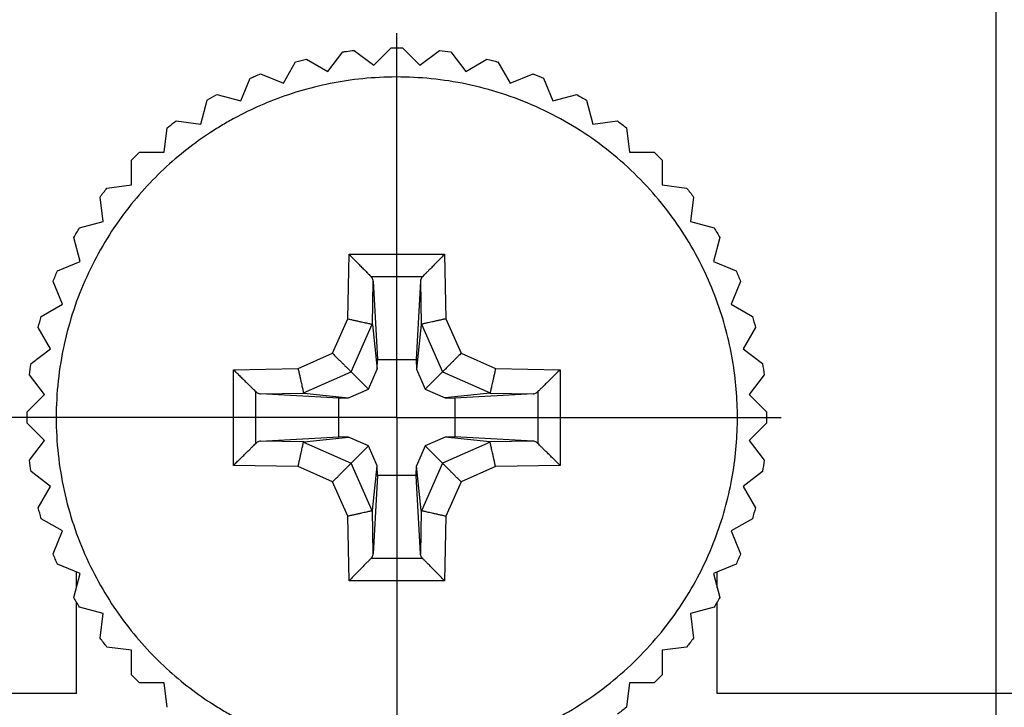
# Model space of a CAD drawing. Header units: inches. Extents: x 0 to 34, y 0 to 22.
# Tile 6 of 41: x 13.7 to 14.5, y 6.9 to 7.5. Entities that reach past the tile are written whole.
import ezdxf

# ---------------------------------------------------------------- set-up
doc = ezdxf.new("R2010")
doc.units = ezdxf.units.IN
doc.header["$LTSCALE"] = 1.87
doc.header["$MEASUREMENT"] = 0
doc.linetypes.add('CENTER', pattern=[0.6, 0.375, -0.075, 0.075, -0.075])
doc.layers.get('0').update_dxf_attribs({"linetype": 'CONTINUOUS'})
doc.layers.add('DEFAULT_1', color=7, linetype='CENTER')
doc.layers.add('DIMENSIONS', color=7, linetype='CONTINUOUS')
doc.styles.get("Standard").update_dxf_attribs({"font": 'txt', "width": 0.8})
doc.dimstyles.new('DIMSTYLE_1', dxfattribs={"dimtxt": 0.125, "dimasz": 0.18, "dimexe": 0.18, "dimexo": 0.0625, "dimgap": 0.09, "dimtad": 0, "dimtih": 1, "dimtoh": 1, "dimdec": 3, "dimlfac": 0.5, "dimzin": 4, "dimdsep": 46, "dimtxsty": 'STANDARD', "dimblk": '_FILLED', "dimblk1": '_FILLED', "dimblk2": '_FILLED', "dimcen": 0.09, "dimadec": 0, "dimazin": 0, "dimtp": 0.001, "dimtm": 0.001, "dimtfac": 1, "dimtdec": 3, "dimtofl": 0, "dimtmove": 0, "dimatfit": 3, "dimldrblk": '_FILLED', "dimfxl": 1, "dimtolj": 1, "dimtzin": 4, "dimarcsym": 0})

# ---------------------------------------------------------------- blocks, each defined once
blk = doc.blocks.new('*D17')
at = {"layer": 'DIMENSIONS', "color": 2, "linetype": 'CONTINUOUS'}
for p, q in [((13.55733, 8.4034), (13.55733, 6.73823)), ((13.55733, 6.73823), (13.7176, 6.38875)), ((13.7176, 6.38875), (13.7176, 6.1664))]:
    blk.add_line(p, q, dxfattribs=at)
at = {"layer": 'DIMENSIONS', "color": 2, "linetype": 'CONTINUOUS', "width": 0.8}
for s, p in [(']', (13.7801, 6.0039)), ('5.56', (13.7801, 5.6039)), ('[', (13.7801, 5.5039)), ('.219', (13.7801, 4.9789)), ('-', (13.7801, 4.8789))]:
    blk.add_text(s, height=0.125, rotation=90, dxfattribs=at).set_placement(p)
blk = doc.blocks.new('_FILLED')
at = {"color": 0, "linetype": 'BYBLOCK'}
blk.add_solid([(0, 0), (-1, 0.1736), (-1, -0.1736)], dxfattribs=at)
blk = doc.blocks.new('*D18')
at = {"layer": 'DIMENSIONS', "color": 2, "linetype": 'CONTINUOUS'}
blk.add_line((14.48133, 8.4334), (14.48133, 6.1664), dxfattribs=at)
at = {"layer": 'DIMENSIONS', "color": 2, "linetype": 'CONTINUOUS', "width": 0.8}
for s, p in [(']', (14.54383, 6.0039)), ('6.17', (14.54383, 5.6039)), ('[', (14.54383, 5.5039)), ('.243', (14.54383, 4.9789))]:
    blk.add_text(s, height=0.125, rotation=90, dxfattribs=at).set_placement(p)
blk = doc.blocks.new('*D19')
at = {"layer": 'DIMENSIONS', "color": 2, "linetype": 'CONTINUOUS'}
blk.add_line((14.69933, 7.1944), (14.69933, 6.1664), dxfattribs=at)
at = {"layer": 'DIMENSIONS', "color": 2, "linetype": 'CONTINUOUS', "width": 0.8}
for s, p in [(']', (14.76183, 6.0039)), ('8.94', (14.76183, 5.6039)), ('[', (14.76183, 5.5039)), ('.352', (14.76183, 4.9789))]:
    blk.add_text(s, height=0.125, rotation=90, dxfattribs=at).set_placement(p)

msp = doc.modelspace()

# ---------------------------------------------------------------- linework, layer by layer
at = {"color": 7, "linetype": 'CONTINUOUS'}
for p, q in [((13.93945, 7.43485), (13.95161, 7.45069)), ((13.96076, 7.4519), (13.9766, 7.43974)), ((13.9766, 7.43974), (13.99072, 7.45386)), ((13.99995, 7.45386), (14.01407, 7.43974)), ((14.01407, 7.43974), (14.02991, 7.4519)), ((14.03906, 7.45069), (14.05122, 7.43485)), ((13.90326, 7.42515), (13.91324, 7.44245)), ((13.92216, 7.44484), (13.93945, 7.43485)), ((14.05122, 7.43485), (14.06851, 7.44484)), ((14.07743, 7.44245), (14.08741, 7.42515)), ((13.88481, 7.4328), (13.90326, 7.42515)), ((14.08741, 7.42515), (14.10586, 7.4328)), ((13.86864, 7.41082), (13.87628, 7.42926)), ((14.11439, 7.42926), (14.12203, 7.41082)), ((13.84935, 7.41598), (13.86864, 7.41082)), ((14.12203, 7.41082), (14.14132, 7.41598)), ((13.83619, 7.39208), (13.84136, 7.41137)), ((14.14931, 7.41137), (14.15448, 7.39208)), ((13.81639, 7.39469), (13.83619, 7.39208)), ((14.15448, 7.39208), (14.17428, 7.39469)), ((13.80646, 7.36927), (13.80907, 7.38907)), ((14.1816, 7.38907), (14.18421, 7.36927)), ((13.78649, 7.36927), (13.80646, 7.36927)), ((14.18421, 7.36927), (14.20418, 7.36927)), ((13.77996, 7.34277), (13.77996, 7.36274)), ((14.21071, 7.36274), (14.21071, 7.34277)), ((13.76017, 7.34017), (13.77996, 7.34277)), ((14.21071, 7.34277), (14.2305, 7.34017)), ((13.75715, 7.31305), (13.75455, 7.33284)), ((14.23612, 7.33284), (14.23352, 7.31305)), ((13.73787, 7.30788), (13.75715, 7.31305)), ((14.23352, 7.31305), (14.2528, 7.30788)), ((13.73842, 7.2806), (13.73325, 7.29988)), ((14.25742, 7.29988), (14.25225, 7.2806)), ((13.95564, 7.23399), (13.95655, 7.2864)), ((13.95655, 7.2864), (14.03412, 7.2864)), ((14.03412, 7.2864), (14.03503, 7.23399)), ((13.71997, 7.27295), (13.73842, 7.2806)), ((14.25225, 7.2806), (14.2707, 7.27295)), ((13.72408, 7.24598), (13.71644, 7.26443)), ((13.97429, 7.26842), (14.01645, 7.26842)), ((13.97555, 7.22929), (13.97616, 7.26448)), ((13.97616, 7.26448), (13.9796, 7.20093)), ((14.01451, 7.26448), (14.01107, 7.20093)), ((14.01451, 7.26448), (14.01512, 7.22929)), ((14.27423, 7.26443), (14.26659, 7.24598)), ((13.70679, 7.23599), (13.72408, 7.24598)), ((14.26659, 7.24598), (14.28388, 7.23599)), ((13.94319, 7.20604), (13.95564, 7.23399)), ((14.03503, 7.23399), (14.04748, 7.20604)), ((13.71438, 7.20978), (13.7044, 7.22708)), ((13.95819, 7.19104), (13.97537, 7.22962)), ((13.97555, 7.22929), (13.97946, 7.19307)), ((14.01512, 7.22929), (14.01121, 7.19307)), ((14.0153, 7.22962), (14.03248, 7.19104)), ((14.28627, 7.22708), (14.27629, 7.20978)), ((13.69854, 7.19763), (13.71438, 7.20978)), ((14.27629, 7.20978), (14.29213, 7.19763)), ((13.91524, 7.1936), (13.94319, 7.20604)), ((13.97946, 7.19307), (13.9796, 7.20093)), ((13.9796, 7.20093), (14.01107, 7.20093)), ((14.01107, 7.20093), (14.01121, 7.19307)), ((14.04748, 7.20604), (14.07543, 7.1936)), ((13.86284, 7.19268), (13.91524, 7.1936)), ((13.86284, 7.11511), (13.86284, 7.19268)), ((13.91962, 7.17386), (13.95819, 7.19104)), ((13.95819, 7.19104), (13.97229, 7.17695)), ((13.97229, 7.17695), (13.97946, 7.19307)), ((14.01121, 7.19307), (14.01838, 7.17695)), ((14.03248, 7.19104), (14.01838, 7.17695)), ((14.03248, 7.19104), (14.07105, 7.17386)), ((14.07543, 7.1936), (14.12783, 7.19268)), ((14.12783, 7.19268), (14.12783, 7.11511)), ((13.70949, 7.17263), (13.69733, 7.18848)), ((14.29334, 7.18848), (14.28118, 7.17263)), ((13.88081, 7.13278), (13.88081, 7.17502)), ((13.95616, 7.16977), (13.97229, 7.17695)), ((14.01838, 7.17695), (14.03451, 7.16977)), ((14.10986, 7.17495), (14.10986, 7.13278)), ((13.69537, 7.15851), (13.70949, 7.17263)), ((13.88475, 7.17307), (13.91994, 7.17369)), ((13.9483, 7.16963), (13.88475, 7.17307)), ((13.91994, 7.17369), (13.95616, 7.16977)), ((13.9483, 7.16963), (13.95616, 7.16977)), ((13.9483, 7.13817), (13.9483, 7.16963)), ((14.07073, 7.17369), (14.03451, 7.16977)), ((14.03451, 7.16977), (14.04237, 7.16963)), ((14.10592, 7.17307), (14.04237, 7.16963)), ((14.04237, 7.16963), (14.04237, 7.13817)), ((14.07073, 7.17369), (14.10592, 7.17307)), ((14.28118, 7.17263), (14.2953, 7.15851)), ((13.70949, 7.13516), (13.69537, 7.14928)), ((14.2953, 7.14928), (14.28118, 7.13516)), ((13.69733, 7.11932), (13.70949, 7.13516)), ((13.88475, 7.13472), (13.9483, 7.13817)), ((13.91994, 7.13411), (13.88475, 7.13472)), ((13.91994, 7.13411), (13.95616, 7.13803)), ((13.95616, 7.13803), (13.9483, 7.13817)), ((13.97229, 7.13085), (13.95616, 7.13803)), ((14.0345, 7.13803), (14.01838, 7.13085)), ((14.07073, 7.13411), (14.0345, 7.13803)), ((14.04237, 7.13817), (14.03451, 7.13803)), ((14.10592, 7.13472), (14.04237, 7.13817)), ((14.10592, 7.13472), (14.07073, 7.13411)), ((14.28118, 7.13516), (14.29334, 7.11932)), ((13.91962, 7.13393), (13.95819, 7.11676)), ((13.95819, 7.11676), (13.97229, 7.13085)), ((13.97946, 7.11473), (13.97229, 7.13085)), ((14.01838, 7.13085), (14.01121, 7.11473)), ((14.03248, 7.11676), (14.01838, 7.13085)), ((14.07105, 7.13393), (14.03248, 7.11676)), ((13.91524, 7.1142), (13.86284, 7.11511)), ((13.94319, 7.10176), (13.91524, 7.1142)), ((13.97537, 7.07818), (13.95819, 7.11676)), ((13.97554, 7.0785), (13.97946, 7.11473)), ((13.9796, 7.10687), (13.97946, 7.11473)), ((14.01107, 7.10687), (14.01121, 7.11473)), ((14.01512, 7.0785), (14.01121, 7.11473)), ((14.03248, 7.11676), (14.0153, 7.07818)), ((14.07543, 7.1142), (14.04748, 7.10176)), ((14.12783, 7.11511), (14.07543, 7.1142)), ((13.71438, 7.09801), (13.69854, 7.11017)), ((13.9796, 7.10687), (13.97616, 7.04331)), ((14.01107, 7.10687), (13.9796, 7.10687)), ((14.01451, 7.04331), (14.01107, 7.10687)), ((14.29213, 7.11017), (14.27629, 7.09801)), ((13.7044, 7.08072), (13.71438, 7.09801)), ((13.95564, 7.07381), (13.94319, 7.10176)), ((14.04748, 7.10176), (14.03503, 7.07381)), ((14.27629, 7.09801), (14.28627, 7.08072)), ((13.72408, 7.06182), (13.70679, 7.0718)), ((13.95655, 7.0214), (13.95564, 7.07381)), ((13.97616, 7.04331), (13.97555, 7.0785)), ((14.01512, 7.0785), (14.01451, 7.04331)), ((14.03503, 7.07381), (14.03412, 7.0214)), ((14.28388, 7.0718), (14.26659, 7.06182)), ((13.71644, 7.04337), (13.72408, 7.06182)), ((14.26659, 7.06182), (14.27423, 7.04337)), ((14.0165, 7.0394), (13.97429, 7.03938)), ((13.73842, 7.0272), (13.71997, 7.03484)), ((14.2707, 7.03484), (14.25225, 7.0272)), ((13.73325, 7.00791), (13.73842, 7.0272)), ((13.73533, 7.01569), (13.73533, 7.02848)), ((14.25225, 7.0272), (14.25742, 7.00791)), ((14.25533, 7.01569), (14.25533, 7.02848)), ((14.03412, 7.0214), (13.95655, 7.0214)), ((13.73533, 6.9299), (13.73533, 7.00424)), ((13.75715, 6.99475), (13.73787, 6.99992)), ((14.2528, 6.99992), (14.23352, 6.99475)), ((14.25533, 6.9299), (14.25533, 7.00424)), ((13.75455, 6.97495), (13.75715, 6.99475)), ((14.23352, 6.99475), (14.23612, 6.97495)), ((13.77996, 6.96502), (13.76017, 6.96763)), ((14.2305, 6.96763), (14.21071, 6.96502)), ((13.77996, 6.94506), (13.77996, 6.96502)), ((14.21071, 6.96502), (14.21071, 6.94506)), ((13.80646, 6.93853), (13.78649, 6.93853)), ((13.80907, 6.91873), (13.80646, 6.93853)), ((14.18421, 6.93853), (14.1816, 6.91873)), ((14.20418, 6.93853), (14.18421, 6.93853)), ((13.73533, 6.9299), (13.46733, 6.9299)), ((14.92333, 6.9299), (14.25533, 6.9299))]:
    msp.add_line(p, q, dxfattribs=at)
for points, knots in [([(13.95161, 7.45069), (13.95253, 7.45083), (13.95557, 7.45126), (13.95863, 7.45165), (13.96076, 7.4519)], [0, 0, 0, 0, 0.306224, 1, 1, 1, 1]), ([(14.27171, 7.1539), (14.27171, 7.16886), (14.26928, 7.20021), (14.25633, 7.24986), (14.23251, 7.2995), (14.1973, 7.34562), (14.1517, 7.38442), (14.09838, 7.41268), (14.04113, 7.42853), (13.9936, 7.43134), (13.95741, 7.4281), (13.93151, 7.42322), (13.9071, 7.41621), (13.88438, 7.4074), (13.86689, 7.39882), (13.8539, 7.39143), (13.84096, 7.38337), (13.82489, 7.37191), (13.79983, 7.3505), (13.7706, 7.31781), (13.74208, 7.26944), (13.72333, 7.21373), (13.71896, 7.17384), (13.71896, 7.1539)], [0, 0, 0, 0, 0.0625, 0.125, 0.1875, 0.25, 0.3125, 0.375, 0.4375, 0.5, 0.53125, 0.5625, 0.59375, 0.625, 0.65625, 0.671875, 0.6875, 0.71875, 0.75, 0.8125, 0.875, 0.9375, 1, 1, 1, 1]), ([(14.10586, 7.4328), (14.10607, 7.43271), (14.10892, 7.43158), (14.11176, 7.4304), (14.11439, 7.42926)], [0, 0, 0, 0, 0.071488, 1, 1, 1, 1]), ([(13.84136, 7.41137), (13.84151, 7.41146), (13.84416, 7.41304), (13.84682, 7.41457), (13.84935, 7.41598)], [0, 0, 0, 0, 0.058333, 1, 1, 1, 1]), ([(13.80907, 7.38907), (13.80951, 7.38942), (13.81195, 7.39134), (13.81439, 7.3932), (13.81639, 7.39469)], [0, 0, 0, 0, 0.184109, 1, 1, 1, 1]), ([(13.95655, 7.2864), (13.95768, 7.28525), (13.95988, 7.28301), (13.96308, 7.27975), (13.96602, 7.27676), (13.96862, 7.27411), (13.97084, 7.27187), (13.97265, 7.26997), (13.9738, 7.26892), (13.97429, 7.26842)], [0, 0, 0, 0, 0.190957, 0.373752, 0.541749, 0.689213, 0.814303, 0.917437, 1, 1, 1, 1]), ([(14.03412, 7.2864), (14.03325, 7.28551), (14.03145, 7.28368), (14.02874, 7.28093), (14.02605, 7.27818), (14.02352, 7.27561), (14.02127, 7.27333), (14.01937, 7.27138), (14.0178, 7.26979), (14.01686, 7.26884), (14.01645, 7.26842)], [0, 0, 0, 0, 0.148081, 0.304463, 0.460321, 0.606067, 0.733629, 0.841466, 0.930161, 1, 1, 1, 1]), ([(13.97616, 7.26448), (13.97613, 7.26495), (13.97595, 7.2659), (13.97523, 7.2672), (13.97466, 7.26804), (13.97429, 7.26842)], [0, 0, 0, 0, 0.31241, 0.642934, 1, 1, 1, 1]), ([(14.01645, 7.26842), (14.01608, 7.26804), (14.01541, 7.26724), (14.01473, 7.2659), (14.01453, 7.26495), (14.01451, 7.26448)], [0, 0, 0, 0, 0.361003, 0.689525, 1, 1, 1, 1]), ([(13.95564, 7.23399), (13.95659, 7.23378), (13.95849, 7.23336), (13.96131, 7.23273), (13.96401, 7.23213), (13.9665, 7.23158), (13.96872, 7.23109), (13.97065, 7.23066), (13.97229, 7.2303), (13.97362, 7.23), (13.97461, 7.22978), (13.97516, 7.22966), (13.97537, 7.22962)], [0, 0, 0, 0, 0.144646, 0.289446, 0.428299, 0.555676, 0.668076, 0.76548, 0.848727, 0.917119, 0.968351, 1, 1, 1, 1]), ([(14.03503, 7.23399), (14.03408, 7.23378), (14.03218, 7.23336), (14.02936, 7.23273), (14.02665, 7.23213), (14.02416, 7.23158), (14.02194, 7.23109), (14.02002, 7.23066), (14.01838, 7.2303), (14.01705, 7.23001), (14.01606, 7.22978), (14.01551, 7.22966), (14.0153, 7.22962)], [0, 0, 0, 0, 0.14473, 0.289704, 0.428696, 0.556087, 0.668348, 0.765544, 0.848645, 0.917012, 0.968292, 1, 1, 1, 1]), ([(13.97537, 7.22962), (13.97542, 7.22961), (13.97536, 7.22945), (13.97554, 7.22945), (13.97554, 7.22934), (13.97555, 7.22929)], [0, 0, 0, 0, 0.376115, 0.624349, 1, 1, 1, 1]), ([(14.01512, 7.22929), (14.01513, 7.22934), (14.01513, 7.22945), (14.01531, 7.22945), (14.01525, 7.22961), (14.0153, 7.22962)], [0, 0, 0, 0, 0.375904, 0.623625, 1, 1, 1, 1]), ([(13.94319, 7.20604), (13.94393, 7.2053), (13.9454, 7.20383), (13.94756, 7.20167), (13.94962, 7.19961), (13.9515, 7.19773), (13.95317, 7.19607), (13.95462, 7.19462), (13.95586, 7.19338), (13.95687, 7.19236), (13.95762, 7.19161), (13.95804, 7.1912), (13.95819, 7.19104)], [0, 0, 0, 0, 0.147658, 0.293943, 0.43276, 0.559076, 0.669803, 0.766052, 0.849117, 0.917514, 0.968625, 1, 1, 1, 1]), ([(14.04748, 7.20604), (14.04672, 7.20529), (14.04523, 7.2038), (14.04305, 7.20162), (14.041, 7.19957), (14.03913, 7.1977), (14.03747, 7.19604), (14.03602, 7.19459), (14.03479, 7.19335), (14.03378, 7.19235), (14.03304, 7.1916), (14.03263, 7.19119), (14.03248, 7.19104)], [0, 0, 0, 0, 0.151085, 0.29802, 0.435899, 0.561034, 0.671534, 0.767976, 0.850841, 0.918714, 0.969119, 1, 1, 1, 1]), ([(13.86284, 7.19268), (13.86372, 7.19181), (13.86555, 7.19002), (13.86831, 7.18731), (13.87105, 7.18461), (13.87362, 7.18208), (13.87591, 7.17984), (13.87785, 7.17793), (13.87944, 7.17636), (13.88039, 7.17543), (13.88081, 7.17502)], [0, 0, 0, 0, 0.148081, 0.304463, 0.460321, 0.606067, 0.733629, 0.841466, 0.930161, 1, 1, 1, 1]), ([(13.91524, 7.1936), (13.91545, 7.19264), (13.91588, 7.19073), (13.9165, 7.18791), (13.9171, 7.18519), (13.91766, 7.1827), (13.91815, 7.18049), (13.91857, 7.17857), (13.91893, 7.17694), (13.91923, 7.17561), (13.91945, 7.17462), (13.91957, 7.17407), (13.91962, 7.17386)], [0, 0, 0, 0, 0.14498, 0.290382, 0.429761, 0.557341, 0.669461, 0.766303, 0.849028, 0.917099, 0.96828, 1, 1, 1, 1]), ([(14.07543, 7.1936), (14.07522, 7.19265), (14.07479, 7.19074), (14.07417, 7.18792), (14.07357, 7.18522), (14.07302, 7.18273), (14.07253, 7.18051), (14.0721, 7.17859), (14.07174, 7.17695), (14.07144, 7.17561), (14.07122, 7.17462), (14.0711, 7.17407), (14.07105, 7.17386)], [0, 0, 0, 0, 0.144646, 0.289447, 0.428299, 0.555676, 0.668076, 0.76548, 0.848727, 0.917119, 0.968351, 1, 1, 1, 1]), ([(14.12783, 7.19268), (14.12669, 7.19156), (14.12444, 7.18935), (14.12119, 7.18615), (14.1182, 7.18321), (14.11555, 7.18062), (14.1133, 7.17839), (14.11141, 7.17659), (14.11035, 7.17544), (14.10986, 7.17495)], [0, 0, 0, 0, 0.190957, 0.373752, 0.541749, 0.689213, 0.814303, 0.917437, 1, 1, 1, 1]), ([(13.88081, 7.17502), (13.8812, 7.17464), (13.882, 7.17398), (13.88334, 7.17329), (13.88429, 7.1731), (13.88475, 7.17307)], [0, 0, 0, 0, 0.361003, 0.689525, 1, 1, 1, 1]), ([(14.10592, 7.17307), (14.10638, 7.1731), (14.10733, 7.17329), (14.10863, 7.174), (14.10948, 7.17458), (14.10986, 7.17495)], [0, 0, 0, 0, 0.31241, 0.642934, 1, 1, 1, 1]), ([(13.91994, 7.17369), (13.91989, 7.17369), (13.91978, 7.17369), (13.91978, 7.17387), (13.91963, 7.17382), (13.91962, 7.17386)], [0, 0, 0, 0, 0.375902, 0.623627, 1, 1, 1, 1]), ([(14.07105, 7.17386), (14.07104, 7.17382), (14.07089, 7.17387), (14.07089, 7.17369), (14.07078, 7.17369), (14.07073, 7.17369)], [0, 0, 0, 0, 0.376113, 0.62435, 1, 1, 1, 1]), ([(13.71896, 7.1539), (13.71896, 7.13395), (13.72333, 7.09407), (13.74208, 7.03836), (13.7706, 6.98999), (13.79983, 6.9573), (13.82489, 6.93589), (13.84096, 6.92443), (13.8539, 6.91636), (13.86689, 6.90898), (13.88438, 6.90039), (13.9071, 6.89159), (13.93151, 6.88458), (13.95741, 6.8797), (13.9936, 6.87646), (14.04113, 6.87927), (14.09838, 6.89512), (14.1517, 6.92337), (14.1973, 6.96218), (14.23251, 7.0083), (14.25633, 7.05793), (14.26928, 7.10759), (14.27171, 7.13894), (14.27171, 7.1539)], [0, 0, 0, 0, 0.0625, 0.125, 0.1875, 0.25, 0.28125, 0.3125, 0.328125, 0.34375, 0.375, 0.40625, 0.4375, 0.46875, 0.5, 0.5625, 0.625, 0.6875, 0.75, 0.8125, 0.875, 0.9375, 1, 1, 1, 1]), ([(13.88475, 7.13472), (13.88429, 7.1347), (13.88334, 7.1345), (13.882, 7.13382), (13.8812, 7.13316), (13.88081, 7.13278)], [0, 0, 0, 0, 0.310478, 0.639001, 1, 1, 1, 1]), ([(14.10986, 7.13278), (14.10947, 7.13316), (14.10867, 7.13382), (14.10733, 7.1345), (14.10638, 7.1347), (14.10592, 7.13472)], [0, 0, 0, 0, 0.361003, 0.689525, 1, 1, 1, 1]), ([(13.86284, 7.11511), (13.86373, 7.11599), (13.86554, 7.11777), (13.86829, 7.12048), (13.87103, 7.12316), (13.8736, 7.12569), (13.87589, 7.12795), (13.87785, 7.12987), (13.87945, 7.13144), (13.8804, 7.13237), (13.88081, 7.13278)], [0, 0, 0, 0, 0.148203, 0.303566, 0.45857, 0.604338, 0.732899, 0.841826, 0.930864, 1, 1, 1, 1]), ([(13.91524, 7.1142), (13.91545, 7.11515), (13.91588, 7.11706), (13.9165, 7.11987), (13.9171, 7.12258), (13.91765, 7.12507), (13.91814, 7.12728), (13.91857, 7.12921), (13.91893, 7.13085), (13.91923, 7.13218), (13.91945, 7.13318), (13.91957, 7.13372), (13.91962, 7.13393)], [0, 0, 0, 0, 0.144646, 0.289447, 0.428299, 0.555676, 0.668076, 0.76548, 0.848727, 0.917119, 0.968351, 1, 1, 1, 1]), ([(13.91962, 7.13393), (13.91963, 7.13398), (13.91978, 7.13393), (13.91978, 7.13411), (13.91989, 7.1341), (13.91994, 7.13411)], [0, 0, 0, 0, 0.376113, 0.62435, 1, 1, 1, 1]), ([(14.07073, 7.13411), (14.07078, 7.1341), (14.07089, 7.13411), (14.07088, 7.13393), (14.07104, 7.13398), (14.07105, 7.13393)], [0, 0, 0, 0, 0.375902, 0.623627, 1, 1, 1, 1]), ([(14.07543, 7.1142), (14.07522, 7.11515), (14.07479, 7.11706), (14.07417, 7.11989), (14.07356, 7.1226), (14.07301, 7.1251), (14.07252, 7.12731), (14.0721, 7.12923), (14.07173, 7.13086), (14.07144, 7.13219), (14.07122, 7.13318), (14.0711, 7.13372), (14.07105, 7.13393)], [0, 0, 0, 0, 0.14498, 0.290382, 0.429761, 0.557341, 0.669461, 0.766303, 0.849028, 0.917099, 0.96828, 1, 1, 1, 1]), ([(14.12783, 7.11511), (14.12694, 7.11599), (14.12512, 7.11778), (14.12236, 7.12049), (14.11962, 7.12319), (14.11705, 7.12571), (14.11476, 7.12796), (14.11282, 7.12987), (14.11122, 7.13144), (14.11027, 7.13237), (14.10986, 7.13278)], [0, 0, 0, 0, 0.148081, 0.304463, 0.460321, 0.606067, 0.733629, 0.841466, 0.930161, 1, 1, 1, 1]), ([(13.94319, 7.10176), (13.94394, 7.1025), (13.94541, 7.10398), (13.94758, 7.10614), (13.94961, 7.10818), (13.95148, 7.11005), (13.95315, 7.11172), (13.95462, 7.11318), (13.95587, 7.11443), (13.95688, 7.11545), (13.95763, 7.1162), (13.95804, 7.1166), (13.95819, 7.11676)], [0, 0, 0, 0, 0.149544, 0.295023, 0.432098, 0.557346, 0.668731, 0.76636, 0.850204, 0.918602, 0.969164, 1, 1, 1, 1]), ([(14.04748, 7.10176), (14.04674, 7.10249), (14.04527, 7.10396), (14.04311, 7.10613), (14.04105, 7.10819), (14.03917, 7.11006), (14.0375, 7.11173), (14.03605, 7.11318), (14.03481, 7.11442), (14.0338, 7.11543), (14.03305, 7.11619), (14.03263, 7.1166), (14.03248, 7.11676)], [0, 0, 0, 0, 0.147658, 0.293943, 0.43276, 0.559076, 0.669803, 0.766052, 0.849117, 0.917514, 0.968625, 1, 1, 1, 1]), ([(13.97537, 7.07818), (13.97516, 7.07813), (13.97461, 7.07801), (13.97362, 7.07779), (13.97229, 7.0775), (13.97065, 7.07713), (13.96872, 7.07671), (13.9665, 7.07621), (13.96401, 7.07566), (13.96131, 7.07506), (13.95849, 7.07444), (13.95659, 7.07402), (13.95564, 7.07381)], [0, 0, 0, 0, 0.031649, 0.082879, 0.151268, 0.234517, 0.331918, 0.444312, 0.571686, 0.710546, 0.855355, 1, 1, 1, 1]), ([(13.97554, 7.0785), (13.97554, 7.07845), (13.97554, 7.07834), (13.97536, 7.07835), (13.97542, 7.07819), (13.97537, 7.07818)], [0, 0, 0, 0, 0.375903, 0.623625, 1, 1, 1, 1]), ([(14.0153, 7.07818), (14.01525, 7.07819), (14.01531, 7.07835), (14.01513, 7.07834), (14.01513, 7.07845), (14.01512, 7.0785)], [0, 0, 0, 0, 0.376115, 0.624349, 1, 1, 1, 1]), ([(14.03503, 7.07381), (14.03408, 7.07402), (14.03218, 7.07444), (14.02936, 7.07506), (14.02666, 7.07566), (14.02417, 7.07621), (14.02195, 7.07671), (14.02002, 7.07713), (14.01838, 7.0775), (14.01705, 7.07779), (14.01605, 7.07801), (14.01551, 7.07813), (14.0153, 7.07818)], [0, 0, 0, 0, 0.144646, 0.289446, 0.428299, 0.555676, 0.668076, 0.76548, 0.848727, 0.917119, 0.968351, 1, 1, 1, 1]), ([(13.97423, 7.03939), (13.97373, 7.03888), (13.97261, 7.03774), (13.97075, 7.03585), (13.96854, 7.0336), (13.96595, 7.03097), (13.96303, 7.02799), (13.95985, 7.02476), (13.95767, 7.02254), (13.95655, 7.0214)], [0, 0, 0, 0, 0.085093, 0.189932, 0.314898, 0.461527, 0.628764, 0.810643, 1, 1, 1, 1]), ([(13.97429, 7.03938), (13.97466, 7.03975), (13.97523, 7.0406), (13.97595, 7.0419), (13.97613, 7.04285), (13.97616, 7.04331)], [0, 0, 0, 0, 0.3571, 0.687621, 1, 1, 1, 1]), ([(14.0165, 7.0394), (14.01612, 7.03979), (14.01544, 7.04056), (14.01473, 7.0419), (14.01453, 7.04285), (14.01451, 7.04331)], [0, 0, 0, 0, 0.361194, 0.689106, 1, 1, 1, 1]), ([(14.03412, 7.0214), (14.033, 7.02254), (14.03081, 7.02476), (14.02764, 7.02799), (14.02472, 7.03096), (14.02214, 7.0336), (14.01991, 7.03585), (14.01807, 7.03777), (14.01689, 7.03886), (14.01638, 7.03938)], [0, 0, 0, 0, 0.189144, 0.370819, 0.537867, 0.684331, 0.809157, 0.913878, 1, 1, 1, 1])]:
    msp.add_open_spline(points, degree=3, knots=knots, dxfattribs=at)
for points in [[(13.99072, 7.45386), (13.99378, 7.45391), (13.99686, 7.45391), (13.99995, 7.45386)], [(14.02991, 7.4519), (14.03296, 7.45154), (14.03601, 7.45114), (14.03906, 7.45069)], [(13.91324, 7.44245), (13.91618, 7.44328), (13.91915, 7.44408), (13.92216, 7.44484)], [(14.06851, 7.44483), (14.07149, 7.44408), (14.07446, 7.44329), (14.07743, 7.44244)], [(13.87628, 7.42926), (13.87908, 7.43048), (13.88193, 7.43165), (13.88481, 7.4328)], [(14.14132, 7.41598), (14.14401, 7.41448), (14.14667, 7.41294), (14.14931, 7.41136)], [(14.17428, 7.39468), (14.17675, 7.39285), (14.17919, 7.39097), (14.1816, 7.38906)], [(13.77996, 7.36274), (13.78212, 7.36496), (13.7843, 7.36714), (13.78649, 7.36927)], [(14.20418, 7.36927), (14.20639, 7.36712), (14.20857, 7.36495), (14.2107, 7.36274)], [(13.75455, 7.33284), (13.75639, 7.33533), (13.75827, 7.33777), (13.76017, 7.34017)], [(14.2305, 7.34016), (14.23242, 7.33775), (14.23429, 7.3353), (14.23612, 7.33284)], [(13.73325, 7.29988), (13.73476, 7.30258), (13.7363, 7.30525), (13.73787, 7.30788)], [(14.2528, 7.30788), (14.25439, 7.30523), (14.25593, 7.30256), (14.25742, 7.29988)], [(13.71644, 7.26442), (13.71758, 7.26729), (13.71875, 7.27014), (13.71997, 7.27295)], [(14.2707, 7.27295), (14.27193, 7.27011), (14.2731, 7.26727), (14.27423, 7.26443)], [(13.7044, 7.22708), (13.70515, 7.23007), (13.70595, 7.23304), (13.70679, 7.23599)], [(14.28388, 7.23599), (14.28473, 7.23301), (14.28553, 7.23004), (14.28627, 7.22708)], [(13.69734, 7.18848), (13.69769, 7.19153), (13.6981, 7.19459), (13.69854, 7.19763)], [(14.29213, 7.19763), (14.29258, 7.19456), (14.29298, 7.19151), (14.29334, 7.18848)], [(13.69533, 7.1539), (13.69533, 7.15544), (13.69535, 7.15698), (13.69537, 7.15851)], [(14.2953, 7.15851), (14.29532, 7.15697), (14.29533, 7.15543), (14.29533, 7.1539)], [(13.69537, 7.14928), (13.69535, 7.15082), (13.69533, 7.15236), (13.69533, 7.1539)], [(14.29533, 7.1539), (14.29533, 7.15237), (14.29532, 7.15083), (14.2953, 7.14928)], [(13.69854, 7.11017), (13.6981, 7.11321), (13.69769, 7.11626), (13.69734, 7.11932)], [(14.29334, 7.11932), (14.29298, 7.11629), (14.29258, 7.11324), (14.29213, 7.11017)], [(13.70679, 7.0718), (13.70595, 7.07476), (13.70515, 7.07773), (13.7044, 7.08072)], [(14.28627, 7.08072), (14.28553, 7.07776), (14.28473, 7.07478), (14.28388, 7.0718)], [(13.71997, 7.03484), (13.71875, 7.03766), (13.71758, 7.0405), (13.71644, 7.04337)], [(14.27423, 7.04337), (14.2731, 7.04053), (14.27193, 7.03768), (14.2707, 7.03484)], [(13.73787, 6.99992), (13.7363, 7.00255), (13.73476, 7.00522), (13.73325, 7.00791)], [(14.25742, 7.00791), (14.25593, 7.00524), (14.25439, 7.00257), (14.2528, 6.99992)], [(13.76017, 6.96763), (13.75827, 6.97003), (13.75639, 6.97247), (13.75455, 6.97495)], [(14.23612, 6.97496), (14.23429, 6.97249), (14.23242, 6.97005), (14.2305, 6.96763)], [(13.78649, 6.93853), (13.7843, 6.94066), (13.78212, 6.94283), (13.77996, 6.94506)], [(14.2107, 6.94506), (14.20857, 6.94285), (14.20639, 6.94068), (14.20418, 6.93853)], [(14.1816, 6.91873), (14.17919, 6.91682), (14.17675, 6.91495), (14.17428, 6.91311)]]:
    msp.add_open_spline(points, degree=3, dxfattribs=at)
at = {"layer": 'DEFAULT_1', "color": 7, "linetype": 'CENTER'}
for q in [(13.99533, 7.4659), (13.68333, 7.1539), (14.30733, 7.1539), (13.99533, 6.8419)]:
    msp.add_line((13.99533, 7.1539), q, dxfattribs=at)

# ---------------------------------------------------------------- dimensions: what is measured, and where the dimension line sits
at = {"layer": 'DIMENSIONS', "color": 2, "linetype": 'CONTINUOUS'}
for feature_location, offset, origin, picture, middle in [((14.48133, 8.4334), (0, -2.267), (13.99533, 8.4959), '*D18', (14.48133, 5.5414)), ((14.69933, 7.1944), (0, -1.028), (13.99533, 7.2569), '*D19', (14.69933, 5.5414))]:
    dim = msp.add_ordinate_dim(feature_location=feature_location, offset=offset, dtype=1, origin=origin, dimstyle='DIMSTYLE_1', dxfattribs=at)
    dim.commit()
    dim.dimension.update_dxf_attribs({"geometry": picture, "text_midpoint": middle})
dim = msp.add_ordinate_dim(feature_location=(13.55733, 8.4034), offset=(0.16027, -2.237), dtype=0, origin=(13.99533, 8.4659), text='-<>', dimstyle='DIMSTYLE_1', dxfattribs=at)
dim.commit()
dim.dimension.update_dxf_attribs({"geometry": '*D17', "text_midpoint": (13.7176, 5.4914)})

doc.saveas('drawing.dxf')
